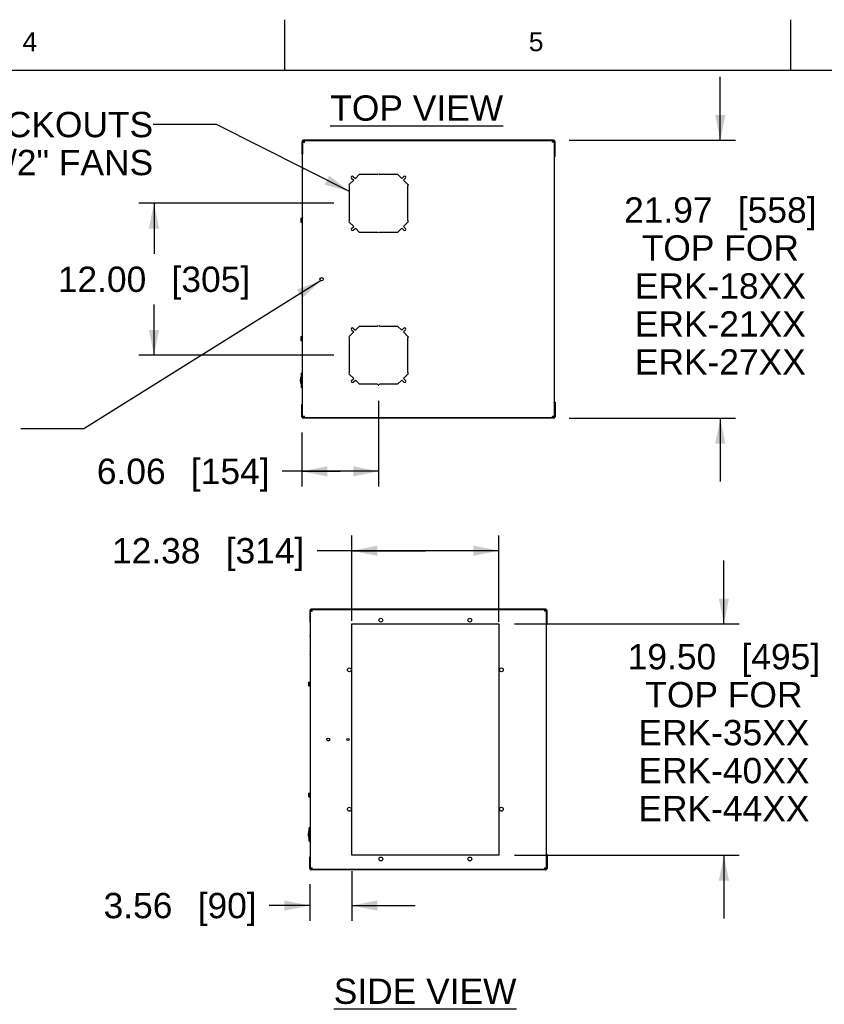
# Model space of a CAD drawing. Header units: inches. Extents: x 6 to 353, y 6 to 228.
# Tile 9 of 256: x 159 to 227, y 145 to 228. Entities that reach past the tile are written whole.
import ezdxf
from ezdxf.enums import TextEntityAlignment as Align

# ---------------------------------------------------------------- set-up
doc = ezdxf.new("R2010")
doc.units = ezdxf.units.IN
doc.header["$LTSCALE"] = 19.946667
doc.header["$MEASUREMENT"] = 0
doc.layers.get('0').update_dxf_attribs({"linetype": 'CONTINUOUS'})
for name, color, linetype in [('03_ALL_AXES', 7, 'CONTINUOUS'), ('05_ALL_CURVES', 7, 'CONTINUOUS'), ('09_ALL_DETAIL_ITEMS', 7, 'CONTINUOUS')]:
    doc.layers.add(name, color=color, linetype=linetype)
doc.styles.get("Standard").update_dxf_attribs({"font": 'arial.ttf'})
doc.styles.add('TEXTSTYLE_2', font='arial.ttf')
doc.dimstyles.new('DIMSTYLE_1', dxfattribs={"dimtxt": 2.133333, "dimasz": 2.133333, "dimexe": 0.06, "dimexo": 0.0625, "dimgap": 0.05, "dimtad": 0, "dimtih": 1, "dimtoh": 1, "dimlfac": 0.9375, "dimzin": 4, "dimdsep": 46, "dimtxsty": 'Standard', "dimblk": '_FILLED', "dimblk1": '_FILLED', "dimblk2": '_FILLED', "dimcen": 0.09, "dimadec": 0, "dimazin": 0, "dimtfac": 1, "dimtofl": 0, "dimtmove": 0, "dimatfit": 3, "dimldrblk": '_FILLED', "dimfxl": 0, "dimtolj": 1, "dimtzin": 4, "dimarcsym": 0})
doc.dimstyles.new('DIMSTYLE_2', dxfattribs={"dimtxt": 2.133333, "dimasz": 2.133333, "dimexe": 0.06, "dimexo": 0.0625, "dimgap": 0.05, "dimtad": 0, "dimtih": 1, "dimtoh": 1, "dimzin": 4, "dimdsep": 46, "dimtxsty": 'Standard', "dimblk": '_FILLED', "dimblk1": '_FILLED', "dimblk2": '_FILLED', "dimcen": 0.09, "dimadec": 0, "dimazin": 0, "dimtfac": 1, "dimtofl": 0, "dimtmove": 0, "dimatfit": 3, "dimldrblk": '_FILLED', "dimfxl": 0, "dimtolj": 1, "dimtzin": 4, "dimarcsym": 0})
doc.dimstyles.get("Standard").update_dxf_attribs({"dimtxt": 2.133333, "dimasz": 2.133333, "dimexe": 0.06, "dimexo": 0.0625, "dimgap": 0.09, "dimtad": 0, "dimtih": 1, "dimtoh": 1, "dimdec": 3, "dimzin": 4, "dimdsep": 46, "dimtxsty": 'Standard', "dimblk": '_FILLED', "dimblk1": '_FILLED', "dimblk2": '_FILLED', "dimcen": 0.09, "dimadec": 0, "dimazin": 0, "dimtp": 0.01, "dimtm": 0.01, "dimtfac": 1, "dimtdec": 3, "dimtofl": 0, "dimtmove": 0, "dimatfit": 3, "dimldrblk": '_FILLED', "dimfxl": 0, "dimtolj": 1, "dimtzin": 4, "dimarcsym": 0})

# ---------------------------------------------------------------- blocks, each defined once
blk = doc.blocks.new('_FILLED')
at = {"color": 0, "linetype": 'ByBlock'}
blk.add_solid([(0, 0), (-1, 0.2), (-1, -0.2)], dxfattribs=at)
blk = doc.blocks.new('*D2')
at = {"color": 7, "linetype": 'Continuous'}
for p, q in [((218.044, 218.112), (218.044, 223.446)), ((205.309, 218.112), (219.324, 218.112)), ((205.309, 194.673), (219.324, 194.673)), ((218.044, 194.673), (218.044, 189.34))]:
    blk.add_line(p, q, dxfattribs=at)
at = {"color": 7, "linetype": 'Continuous', "xscale": 2.1333333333, "yscale": 2.1333333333, "zscale": 2.1333333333}
for p, rotation in [((218.044, 218.112), 270), ((218.044, 194.673), 90)]:
    blk.add_blockref('_FILLED', p, dxfattribs=dict(at, rotation=rotation))
at = {"color": 7, "linetype": 'Continuous'}
for s, height, p in [('21.97', 2.1333, (213.666, 211.162)), ('[', 2.133, (219.939, 211.162)), ('558', 2.1333, (222.838, 211.162)), (']', 2.133, (225.737, 211.162)), ('TOP FOR', 2.1333, (218.044, 207.962)), ('ERK-18XX', 2.1333, (218.044, 204.762)), ('ERK-21XX', 2.1333, (218.044, 201.562)), ('ERK-27XX', 2.1333, (218.044, 198.362))]:
    blk.add_text(s, height=height, dxfattribs=at).set_placement(p, align=Align.CENTER)
blk = doc.blocks.new('*D3')
at = {"color": 7, "linetype": 'Continuous'}
for p, q in [((185.462, 212.793), (169.038, 212.793)), ((170.318, 212.793), (170.318, 208.526)), ((170.318, 199.993), (170.318, 204.26)), ((185.462, 199.993), (169.038, 199.993))]:
    blk.add_line(p, q, dxfattribs=at)
at = {"color": 7, "linetype": 'Continuous', "xscale": 2.1333333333, "yscale": 2.1333333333, "zscale": 2.1333333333}
for p, rotation in [((170.318, 212.793), 90), ((170.318, 199.993), 270)]:
    blk.add_blockref('_FILLED', p, dxfattribs=dict(at, rotation=rotation))
at = {"color": 7, "linetype": 'Continuous'}
for s, height, p in [('12.00', 2.1333, (165.94, 205.326)), ('[', 2.133, (172.213, 205.326)), ('305', 2.1333, (175.112, 205.326)), (']', 2.133, (178.01, 205.326))]:
    blk.add_text(s, height=height, dxfattribs=at).set_placement(p, align=Align.CENTER)
blk = doc.blocks.new('*D4')
at = {"color": 7, "linetype": 'Continuous'}
for p, q in [((189.243, 196.148), (189.243, 188.928)), ((182.779, 193.478), (182.779, 188.928)), ((186.011, 190.208), (181.122, 190.208)), ((182.779, 190.208), (186.011, 190.208)), ((189.243, 190.208), (186.011, 190.208))]:
    blk.add_line(p, q, dxfattribs=at)
at = {"color": 7, "linetype": 'Continuous', "xscale": 2.1333333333, "yscale": 2.1333333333, "zscale": 2.1333333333, "rotation": 180}
blk.add_blockref('_FILLED', (182.779, 190.208), dxfattribs=at)
at = {"color": 7, "linetype": 'Continuous', "xscale": 2.1333333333, "yscale": 2.1333333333, "zscale": 2.1333333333}
blk.add_blockref('_FILLED', (189.243, 190.208), dxfattribs=at)
at = {"color": 7, "linetype": 'Continuous'}
for s, height, p in [('6.06', 2.1333, (171.3, 189.141)), ('[', 2.133, (174.258, 189.141)), ('154', 2.1333, (179.23, 189.141)), (']', 2.133, (180.055, 189.141))]:
    blk.add_text(s, height=height, dxfattribs=at).set_placement(p, align=Align.RIGHT)
blk = doc.blocks.new('*D5')
at = {"color": 7, "linetype": 'Continuous'}
for p, q in [((187.002, 177.617), (187.002, 184.793)), ((199.377, 177.526), (199.377, 184.793)), ((193.189, 183.513), (184.055, 183.513)), ((187.002, 183.513), (193.189, 183.513)), ((199.377, 183.513), (193.189, 183.513))]:
    blk.add_line(p, q, dxfattribs=at)
at = {"color": 7, "linetype": 'Continuous', "xscale": 2.1333333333, "yscale": 2.1333333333, "zscale": 2.1333333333, "rotation": 180}
blk.add_blockref('_FILLED', (187.002, 183.513), dxfattribs=at)
at = {"color": 7, "linetype": 'Continuous', "xscale": 2.1333333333, "yscale": 2.1333333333, "zscale": 2.1333333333}
blk.add_blockref('_FILLED', (199.377, 183.513), dxfattribs=at)
at = {"color": 7, "linetype": 'Continuous'}
for s, height, p in [('12.38', 2.1333, (174.233, 182.446)), ('[', 2.133, (177.191, 182.446)), ('314', 2.1333, (182.163, 182.446)), (']', 2.133, (182.988, 182.446))]:
    blk.add_text(s, height=height, dxfattribs=at).set_placement(p, align=Align.RIGHT)
blk = doc.blocks.new('*D6')
at = {"color": 7, "linetype": 'Continuous'}
for p, q in [((218.347, 177.356), (218.347, 182.689)), ((200.71, 177.356), (219.627, 177.356)), ((200.71, 157.856), (219.627, 157.856)), ((218.347, 157.856), (218.347, 152.523))]:
    blk.add_line(p, q, dxfattribs=at)
at = {"color": 7, "linetype": 'Continuous', "xscale": 2.1333333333, "yscale": 2.1333333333, "zscale": 2.1333333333}
for p, rotation in [((218.347, 177.356), 270), ((218.347, 157.856), 90)]:
    blk.add_blockref('_FILLED', p, dxfattribs=dict(at, rotation=rotation))
at = {"color": 7, "linetype": 'Continuous'}
for s, height, p in [('19.50', 2.1333, (213.969, 173.519)), ('[', 2.133, (220.243, 173.519)), ('495', 2.1333, (223.141, 173.519)), (']', 2.133, (226.04, 173.519)), ('TOP FOR', 2.1333, (218.347, 170.319)), ('ERK-35XX', 2.1333, (218.347, 167.119)), ('ERK-40XX', 2.1333, (218.347, 163.919)), ('ERK-44XX', 2.1333, (218.347, 160.719))]:
    blk.add_text(s, height=height, dxfattribs=at).set_placement(p, align=Align.CENTER)
blk = doc.blocks.new('*D7')
at = {"color": 7, "linetype": 'Continuous'}
for p, q in [((187.002, 156.523), (187.002, 152.333)), ((183.442, 155.415), (183.442, 152.333)), ((183.442, 153.613), (180.034, 153.613)), ((187.002, 153.613), (192.335, 153.613))]:
    blk.add_line(p, q, dxfattribs=at)
at = {"color": 7, "linetype": 'Continuous', "xscale": 2.1333333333, "yscale": 2.1333333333, "zscale": 2.1333333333}
blk.add_blockref('_FILLED', (183.442, 153.613), dxfattribs=at)
at = {"color": 7, "linetype": 'Continuous', "xscale": 2.1333333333, "yscale": 2.1333333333, "zscale": 2.1333333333, "rotation": 180}
blk.add_blockref('_FILLED', (187.002, 153.613), dxfattribs=at)
at = {"color": 7, "linetype": 'Continuous'}
for s, height, p in [('3.56', 2.1333, (171.869, 152.547)), ('[', 2.133, (174.827, 152.547)), ('90', 2.1333, (178.142, 152.547)), (']', 2.133, (178.967, 152.547))]:
    blk.add_text(s, height=height, dxfattribs=at).set_placement(p, align=Align.RIGHT)

msp = doc.modelspace()

# ---------------------------------------------------------------- linework, layer by layer
at = {"color": 7, "linetype": 'Continuous'}
for p, q in [((181.3333, 224), (181.3333, 228.2667)), ((224, 224), (224, 228.2667)), ((6.4, 224), (352, 224)), ((182.7795, 217.9748), (182.7795, 216.9369)), ((182.8296, 217.9748), (182.8296, 216.9369)), ((182.8435, 194.8516), (182.8435, 217.9343)), ((182.8435, 217.9343), (183.0035, 217.9343)), ((182.8542, 217.9343), (182.8542, 217.9833)), ((182.8885, 217.9833), (182.8542, 217.9833)), ((182.8542, 217.9625), (182.8761, 217.9625)), ((203.9752, 218.1124), (182.9171, 218.1124)), ((203.9752, 218.0623), (182.9171, 218.0623)), ((182.9715, 218.0623), (182.9715, 217.9983)), ((183.0035, 217.9247), (183.0035, 217.9373)), ((203.8888, 217.9247), (203.8888, 217.9373)), ((204.0488, 217.9343), (203.8888, 217.9343)), ((203.9208, 218.0623), (203.9208, 217.9983)), ((204.0488, 217.9343), (204.0488, 194.8516)), ((204.0627, 217.7241), (204.0488, 217.7241)), ((204.0488, 217.6148), (204.0627, 217.6148)), ((204.0627, 216.7375), (204.0627, 217.9748)), ((204.1128, 216.7375), (204.1128, 217.9748)), ((182.7795, 216.9369), (182.8296, 216.9369)), ((204.1128, 216.7375), (204.0627, 216.7375)), ((182.6985, 211.5412), (182.8121, 211.5412)), ((182.6985, 211.3764), (182.8121, 211.3764)), ((182.6985, 211.2116), (182.8121, 211.2116)), ((182.8008, 211.5412), (182.819, 211.5821)), ((182.8008, 211.2116), (182.819, 211.1707)), ((182.6985, 201.5743), (182.8121, 201.5743)), ((182.6985, 201.4095), (182.8121, 201.4095)), ((182.6985, 201.2447), (182.8121, 201.2447)), ((182.8008, 201.5743), (182.819, 201.6152)), ((182.8008, 201.2447), (182.819, 201.2038)), ((182.7727, 198.4987), (182.7391, 198.4651)), ((182.7391, 197.2724), (182.7391, 198.4651)), ((182.7727, 197.2388), (182.7727, 198.4987)), ((182.8441, 198.4987), (182.7727, 198.4987)), ((182.6664, 197.6919), (182.6666, 197.6908)), ((182.6664, 197.6919), (182.6666, 197.6908)), ((182.7016, 197.5733), (182.7016, 197.5732)), ((182.7016, 197.5733), (182.7016, 197.5732)), ((182.7124, 197.5474), (182.7127, 197.5467)), ((182.7124, 197.5474), (182.7127, 197.5467)), ((182.7221, 197.5268), (182.7224, 197.526)), ((182.7221, 197.5267), (182.7224, 197.526)), ((182.7302, 197.5109), (182.7303, 197.5108)), ((182.7391, 198.2446), (182.7372, 198.2446)), ((182.7372, 197.4929), (182.7391, 197.4929)), ((182.7391, 197.2724), (182.7727, 197.2388)), ((182.7727, 197.2388), (182.8441, 197.2388)), ((182.7795, 194.8111), (182.7795, 195.8489)), ((182.7795, 195.8489), (182.8296, 195.8489)), ((182.8296, 194.8111), (182.8296, 195.8489)), ((204.1128, 196.0484), (204.0627, 196.0484)), ((204.0627, 196.0484), (204.0627, 194.8111)), ((204.1128, 196.0484), (204.1128, 194.8111)), ((204.0488, 195.1711), (204.0627, 195.1711)), ((204.0488, 195.0617), (204.0627, 195.0617)), ((182.8435, 194.8516), (183.0035, 194.8516)), ((182.8542, 194.8025), (182.8542, 194.8516)), ((182.8542, 194.8234), (182.8761, 194.8234)), ((182.8885, 194.8025), (182.8542, 194.8025)), ((203.9752, 194.7236), (182.9171, 194.7236)), ((203.9752, 194.6735), (182.9171, 194.6735)), ((182.9715, 194.7236), (182.9715, 194.7876)), ((183.0035, 194.8612), (183.0035, 194.8486)), ((203.8888, 194.8612), (203.8888, 194.8486)), ((203.8888, 194.8516), (204.0488, 194.8516)), ((203.9208, 194.7236), (203.9208, 194.7876)), ((183.4421, 178.4639), (183.4421, 177.4909)), ((183.4891, 178.4639), (183.4891, 177.4909)), ((183.5021, 156.7859), (183.5021, 178.4259)), ((183.5021, 178.4259), (183.6521, 178.4259)), ((183.5121, 178.4259), (183.5121, 178.4719)), ((183.5443, 178.4719), (183.5121, 178.4719)), ((183.5121, 178.4523), (183.5327, 178.4523)), ((203.3131, 178.5929), (183.5711, 178.5929)), ((203.3131, 178.5459), (183.5711, 178.5459)), ((183.6221, 178.5459), (183.6221, 178.4859)), ((183.6521, 178.4287), (183.6446, 178.4744)), ((183.6521, 178.4169), (183.6521, 178.4287)), ((203.2396, 178.4744), (203.2321, 178.4287)), ((203.2321, 178.4169), (203.2321, 178.4287)), ((203.3821, 178.4259), (203.2321, 178.4259)), ((203.2621, 178.5459), (203.2621, 178.4859)), ((203.3821, 178.4259), (203.3821, 156.7859)), ((203.3951, 177.3039), (203.3951, 178.4639)), ((203.4421, 177.3039), (203.4421, 178.4639)), ((203.3951, 178.2289), (203.3821, 178.2289)), ((203.3821, 178.1264), (203.3951, 178.1264)), ((183.4421, 177.4909), (183.4891, 177.4909)), ((203.4421, 177.3039), (203.3951, 177.3039)), ((183.3662, 172.4324), (183.4727, 172.4324)), ((183.3662, 172.2779), (183.4727, 172.2779)), ((183.3662, 172.1234), (183.4727, 172.1234)), ((183.4621, 172.4324), (183.4791, 172.4707)), ((183.4621, 172.1234), (183.4791, 172.085)), ((183.3662, 163.0884), (183.4727, 163.0884)), ((183.3662, 162.9339), (183.4727, 162.9339)), ((183.3662, 162.7794), (183.4727, 162.7794)), ((183.4621, 163.0884), (183.4791, 163.1267)), ((183.4621, 162.7794), (183.4791, 162.741)), ((183.4357, 160.205), (183.4042, 160.1735)), ((183.4042, 159.0554), (183.4042, 160.1735)), ((183.4357, 159.0239), (183.4357, 160.205)), ((183.5027, 160.205), (183.4357, 160.205)), ((183.336, 159.4487), (183.3362, 159.4476)), ((183.336, 159.4487), (183.3362, 159.4476)), ((183.3691, 159.3374), (183.3691, 159.3373)), ((183.3691, 159.3374), (183.3691, 159.3373)), ((183.3792, 159.3131), (183.3795, 159.3125)), ((183.3792, 159.3131), (183.3795, 159.3125)), ((183.4042, 159.9668), (183.4024, 159.9668)), ((183.3882, 159.2938), (183.3886, 159.2931)), ((183.3882, 159.2938), (183.3886, 159.2931)), ((183.3959, 159.279), (183.3959, 159.2788)), ((183.4024, 159.2621), (183.4042, 159.2621)), ((183.4042, 159.0554), (183.4357, 159.0239)), ((183.4357, 159.0239), (183.5027, 159.0239)), ((183.4421, 156.7479), (183.4421, 157.7209)), ((183.4421, 157.7209), (183.4891, 157.7209)), ((183.4891, 156.7479), (183.4891, 157.7209)), ((203.4421, 157.9079), (203.3951, 157.9079)), ((203.3951, 157.9079), (203.3951, 156.7479)), ((203.4421, 157.9079), (203.4421, 156.7479)), ((203.3821, 157.0854), (203.3951, 157.0854)), ((203.3821, 156.9829), (203.3951, 156.9829)), ((183.5021, 156.7859), (183.6521, 156.7859)), ((183.5121, 156.7399), (183.5121, 156.7859)), ((183.5121, 156.7594), (183.5327, 156.7594)), ((183.5443, 156.7399), (183.5121, 156.7399)), ((203.3131, 156.6659), (183.5711, 156.6659)), ((203.3131, 156.6189), (183.5711, 156.6189)), ((183.6221, 156.6659), (183.6221, 156.7259)), ((183.6446, 156.7373), (183.6521, 156.783)), ((183.6521, 156.7949), (183.6521, 156.783)), ((203.2321, 156.7949), (203.2321, 156.783)), ((203.2321, 156.7859), (203.3821, 156.7859)), ((203.2321, 156.783), (203.2396, 156.7373)), ((203.2621, 156.6659), (203.2621, 156.7259))]:
    msp.add_line(p, q, dxfattribs=at)
for centre, radius, start, end in [((182.9171, 217.9748), 0.1376, 90, 180), ((182.9171, 217.9748), 0.0875, 90, 180), ((183.0366, 217.8779), 0.1824, 110.921978, 161.945799), ((183.0366, 217.8779), 0.0864, 117.836681, 134.653008), ((181.8042, 217.7771), 1.2095, 9.947153, 10.588152), ((203.8462, 217.8687), 0.096, 43.37399, 59.361719), ((205.0881, 217.7771), 1.2095, 169.411848, 170.052847), ((203.8462, 217.8687), 0.192, 20.047292, 67.007226), ((203.9752, 217.9748), 0.1376, 0, 90), ((203.9752, 217.9748), 0.0875, 0, 90), ((182.9171, 217.0105), 0.1376, 212.510262, 235.286601), ((182.9171, 217.0105), 0.0875, 205.413662, 212.117975), ((203.9752, 216.8111), 0.0875, 327.882025, 334.586338), ((203.9752, 216.8111), 0.1376, 304.713399, 327.489738), ((182.8307, 211.5769), 0.0128, 0, 156.063326), ((182.8307, 211.1759), 0.0128, 203.936674, 360), ((182.8307, 201.61), 0.0128, 0, 156.063326), ((182.8307, 201.2089), 0.0128, 203.936674, 360), ((183.5708, 197.8648), 0.9219, 179.751754, 183.368726), ((183.4813, 197.8605), 0.8323, 183.437784, 184.295057), ((183.4736, 197.8605), 0.8246, 183.472955, 184.337991), ((183.4941, 197.8621), 0.8452, 184.336068, 187.857048), ((183.4768, 197.8602), 0.8277, 184.295157, 187.890175), ((183.4651, 197.8587), 0.816, 187.898021, 188.313174), ((183.4572, 197.8575), 0.808, 187.893905, 188.312927), ((183.4552, 197.8571), 0.8059, 188.308624, 191.829628), ((183.4549, 197.8571), 0.8057, 188.311, 191.833279), ((183.4248, 197.851), 0.775, 191.934905, 195.344868), ((183.4246, 197.851), 0.7748, 191.932537, 195.343658), ((183.4055, 197.8459), 0.755, 195.357837, 195.548243), ((183.4008, 197.8447), 0.7501, 195.363459, 195.555627), ((183.3923, 197.8423), 0.7413, 195.551658, 198.472037), ((183.3906, 197.8417), 0.7395, 195.544338, 198.47274), ((183.3618, 197.8324), 0.7092, 198.49305, 198.774412), ((183.3288, 197.8211), 0.6744, 198.477857, 198.772351), ((183.3609, 197.832), 0.7082, 198.774515, 199.194052), ((183.2986, 197.8108), 0.6424, 198.772263, 199.212765), ((183.3543, 197.8298), 0.7013, 199.176153, 201.45454), ((183.3517, 197.8288), 0.6985, 199.190726, 201.457086), ((183.3107, 197.8128), 0.6545, 201.476287, 203.924693), ((183.3057, 197.8107), 0.6491, 201.468928, 203.937781), ((183.249, 197.7856), 0.5871, 204.012331, 206.164396), ((183.2482, 197.7853), 0.5863, 204.016174, 206.169121), ((186.0875, 197.8689), 3.3713, 175.206509, 180.002904), ((186.0896, 197.8687), 3.3734, 179.998609, 184.791977), ((186.0944, 197.8688), 3.3744, 174.0585, 185.941662), ((183.177, 197.7505), 0.507, 206.277503, 208.1977), ((183.1733, 197.7486), 0.5028, 206.273073, 208.209536), ((186.0953, 197.8683), 3.3791, 173.605166, 175.206099), ((186.0953, 197.8693), 3.3791, 184.793901, 186.394834), ((183.11, 197.7148), 0.431, 208.231556, 209.924169), ((183.106, 197.7126), 0.4265, 208.245524, 209.928717), ((183.1222, 198.0214), 0.4417, 151.145852, 151.794308), ((182.9171, 195.7753), 0.1376, 124.713399, 147.489738), ((182.9171, 195.7753), 0.0875, 147.882025, 154.586338), ((203.9752, 195.9748), 0.0875, 25.413662, 32.117975), ((203.9752, 195.9748), 0.1376, 32.510262, 55.286601), ((182.9171, 194.8111), 0.1376, 180, 270), ((182.9171, 194.8111), 0.0875, 180, 270), ((183.0366, 194.908), 0.1824, 198.054201, 249.078022), ((183.0366, 194.908), 0.0864, 225.346992, 242.163319), ((181.8042, 195.0088), 1.2095, 349.411848, 350.052847), ((203.8462, 194.9172), 0.096, 300.638281, 316.62601), ((205.0881, 195.0088), 1.2095, 189.947153, 190.588152), ((203.8462, 194.9172), 0.192, 292.992774, 339.952708), ((203.9752, 194.8111), 0.1376, 270, 360), ((203.9752, 194.8111), 0.0875, 270, 360), ((183.5711, 178.4639), 0.129, 90, 180), ((183.5711, 178.4639), 0.082, 90, 180), ((183.6831, 178.373), 0.171, 110.921978, 161.945799), ((183.6831, 178.373), 0.081, 117.836681, 134.653008), ((182.5277, 178.2785), 1.1339, 9.947153, 10.588152), ((203.1921, 178.3643), 0.09, 43.37399, 59.361719), ((204.3564, 178.2785), 1.1339, 169.411848, 170.052847), ((203.1921, 178.3643), 0.18, 20.047292, 67.007226), ((203.3131, 178.4639), 0.129, 0, 90), ((203.3131, 178.4639), 0.082, 0, 90), ((183.5711, 177.5599), 0.129, 217.929901, 235.286601), ((183.5711, 177.5599), 0.082, 205.413662, 212.117975), ((203.3131, 177.3729), 0.082, 327.882025, 334.586338), ((203.3131, 177.3729), 0.129, 304.713399, 322.070099), ((183.4901, 172.4659), 0.012, 0, 156.063326), ((183.4901, 172.0899), 0.012, 203.936674, 360), ((183.4901, 163.1219), 0.012, 0, 156.063326), ((183.4901, 162.7459), 0.012, 203.936674, 360), ((184.1839, 159.6107), 0.8643, 179.751754, 183.368726), ((184.0928, 159.6067), 0.7731, 183.472955, 184.337991), ((184.1, 159.6067), 0.7802, 183.437784, 184.295057), ((184.1121, 159.6082), 0.7924, 184.336068, 187.857048), ((184.0958, 159.6064), 0.776, 184.295157, 187.890175), ((184.0849, 159.605), 0.765, 187.898021, 188.313174), ((184.0775, 159.6039), 0.7575, 187.893905, 188.312927), ((184.0755, 159.6035), 0.7556, 188.308624, 191.829628), ((184.0753, 159.6035), 0.7553, 188.311, 191.833279), ((184.0471, 159.5978), 0.7265, 191.934905, 195.344868), ((184.0469, 159.5977), 0.7263, 191.932537, 195.343658), ((184.0245, 159.5919), 0.7032, 195.363459, 195.555627), ((184.029, 159.593), 0.7078, 195.357837, 195.548243), ((184.0166, 159.5896), 0.695, 195.551658, 198.472037), ((184.015, 159.5891), 0.6933, 195.544338, 198.47274), ((183.988, 159.5803), 0.6649, 198.49305, 198.774412), ((183.9571, 159.5698), 0.6323, 198.477857, 198.772351), ((183.9871, 159.58), 0.664, 198.774515, 199.194052), ((183.9287, 159.5601), 0.6023, 198.772263, 199.212765), ((183.9809, 159.5779), 0.6574, 199.176153, 201.45454), ((183.9785, 159.577), 0.6548, 199.190726, 201.457086), ((183.9401, 159.562), 0.6136, 201.476287, 203.924693), ((183.9354, 159.56), 0.6085, 201.468928, 203.937781), ((183.8822, 159.5365), 0.5504, 204.012331, 206.164396), ((183.8815, 159.5362), 0.5496, 204.016174, 206.169121), ((186.5433, 159.6146), 3.1606, 175.206509, 180.002904), ((186.5453, 159.6144), 3.1626, 179.998609, 184.791977), ((186.5498, 159.6144), 3.1635, 174.0585, 185.941662), ((186.5506, 159.614), 3.1679, 173.605166, 175.206099), ((186.5506, 159.6149), 3.1679, 184.793901, 186.394834), ((183.7634, 159.7575), 0.4141, 151.145852, 151.794308), ((183.8147, 159.5035), 0.4753, 206.277503, 208.1977), ((183.8112, 159.5018), 0.4713, 206.273073, 208.209536), ((183.7519, 159.4701), 0.4041, 208.231556, 209.924169), ((183.7482, 159.4681), 0.3998, 208.245524, 209.928717), ((183.5711, 157.6519), 0.129, 124.713399, 142.070099), ((183.5711, 157.6519), 0.082, 147.882025, 154.586338), ((203.3131, 157.8389), 0.082, 25.413662, 32.117975), ((203.3131, 157.8389), 0.129, 37.929901, 55.286601), ((183.5711, 156.7479), 0.129, 180, 270), ((183.5711, 156.7479), 0.082, 180, 270), ((183.6831, 156.8387), 0.171, 198.054201, 249.078022), ((183.6831, 156.8387), 0.081, 225.346992, 242.163319), ((182.5277, 156.9332), 1.1339, 349.411848, 350.052847), ((203.1921, 156.8474), 0.09, 300.638281, 316.62601), ((204.3564, 156.9332), 1.1339, 189.947153, 190.588152), ((203.1921, 156.8474), 0.18, 292.992774, 339.952708), ((203.3131, 156.7479), 0.129, 270, 360), ((203.3131, 156.7479), 0.082, 270, 360)]:
    msp.add_arc(centre, radius, start, end, dxfattribs=at)
for points, knots in [([(182.9875, 218.0264), (182.9854, 218.0354), (182.9823, 218.0471), (182.9767, 218.0592), (182.973, 218.0623), (182.9715, 218.0623)], [0, 0, 0, 0, 0.6872535, 0.8853344, 1, 1, 1, 1]), ([(182.9822, 217.9895), (182.9813, 217.9908), (182.9788, 217.9946), (182.9746, 217.9983), (182.9715, 217.9983)], [0, 0, 0, 0, 0.3298113, 1, 1, 1, 1]), ([(182.9928, 217.9653), (182.992, 217.9677), (182.9889, 217.976), (182.9855, 217.9842), (182.9822, 217.9895)], [0, 0, 0, 0, 0.2913358, 1, 1, 1, 1]), ([(182.9931, 217.9994), (182.9926, 218.0018), (182.9909, 218.0108), (182.989, 218.0198), (182.9875, 218.0264)], [0, 0, 0, 0, 0.2690967, 1, 1, 1, 1]), ([(183.0035, 217.9314), (183.0026, 217.9344), (182.9992, 217.9458), (182.9957, 217.9571), (182.9928, 217.9653)], [0, 0, 0, 0, 0.2631421, 1, 1, 1, 1]), ([(183.0035, 217.9373), (183.0028, 217.9415), (183.0002, 217.9578), (182.9976, 217.974), (182.9955, 217.986)], [0, 0, 0, 0, 0.2585744, 1, 1, 1, 1]), ([(203.8968, 217.986), (203.8962, 217.9822), (203.8934, 217.9659), (203.8908, 217.9497), (203.8888, 217.9373)], [0, 0, 0, 0, 0.2393315, 1, 1, 1, 1]), ([(203.9208, 217.9983), (203.918, 217.9983), (203.9114, 217.993), (203.9017, 217.9735), (203.8958, 217.9548), (203.8916, 217.9408)], [0, 0, 0, 0, 0.1267603, 0.3385347, 1, 1, 1, 1]), ([(203.9208, 218.0623), (203.9185, 218.0623), (203.9134, 218.0559), (203.9093, 218.0436), (203.9039, 218.0235), (203.9009, 218.0081), (203.8992, 217.9994)], [0, 0, 0, 0, 0.1011893, 0.3015837, 0.6060466, 1, 1, 1, 1]), ([(182.8121, 211.5412), (182.8104, 211.5345), (182.8073, 211.5209), (182.8036, 211.5003), (182.8013, 211.4796), (182.8006, 211.4588), (182.8013, 211.438), (182.8036, 211.4173), (182.8073, 211.3967), (182.8104, 211.3832), (182.8121, 211.3764)], [0, 0, 0, 0, 0.1254364, 0.2505343, 0.3753492, 0.5, 0.6246508, 0.7494657, 0.8745636, 1, 1, 1, 1]), ([(182.8121, 211.3764), (182.8104, 211.3697), (182.8073, 211.3561), (182.8036, 211.3355), (182.8013, 211.3148), (182.8008, 211.3009), (182.8008, 211.294)], [0, 0, 0, 0, 0.250873, 0.5010686, 0.7506985, 1, 1, 1, 1]), ([(182.8008, 211.294), (182.8008, 211.2871), (182.8013, 211.2732), (182.8036, 211.2525), (182.8073, 211.2319), (182.8104, 211.2184), (182.8121, 211.2116)], [0, 0, 0, 0, 0.2493015, 0.4989314, 0.7491271, 1, 1, 1, 1]), ([(182.8121, 201.5743), (182.8104, 201.5675), (182.8073, 201.554), (182.8036, 201.5334), (182.8013, 201.5127), (182.8006, 201.4919), (182.8013, 201.4711), (182.8036, 201.4504), (182.8073, 201.4298), (182.8104, 201.4162), (182.8121, 201.4095)], [0, 0, 0, 0, 0.1254364, 0.2505343, 0.3753492, 0.5, 0.6246508, 0.7494657, 0.8745636, 1, 1, 1, 1]), ([(182.8121, 201.4095), (182.8104, 201.4027), (182.8073, 201.3892), (182.8036, 201.3686), (182.8013, 201.3479), (182.8008, 201.334), (182.8008, 201.3271)], [0, 0, 0, 0, 0.250873, 0.5010686, 0.7506985, 1, 1, 1, 1]), ([(182.8008, 201.3271), (182.8008, 201.3202), (182.8013, 201.3063), (182.8036, 201.2856), (182.8073, 201.265), (182.8104, 201.2514), (182.8121, 201.2447)], [0, 0, 0, 0, 0.2493015, 0.4989314, 0.7491271, 1, 1, 1, 1]), ([(182.733, 198.2301), (182.7288, 198.2224), (182.7195, 198.2037), (182.7053, 198.1709), (182.6903, 198.1302), (182.6765, 198.0835), (182.6648, 198.0327), (182.656, 197.9794), (182.6504, 197.9244), (182.649, 197.8874), (182.6489, 197.8688)], [0, 0, 0, 0, 0.0701726, 0.1678549, 0.2859979, 0.4177299, 0.5578483, 0.702956, 0.8508282, 1, 1, 1, 1]), ([(182.6489, 197.8688), (182.6489, 197.8591), (182.6491, 197.8397), (182.6499, 197.8203), (182.6505, 197.8106)], [0, 0, 0, 0, 0.5003633, 1, 1, 1, 1]), ([(182.9715, 194.7876), (182.9743, 194.7876), (182.9809, 194.7929), (182.9906, 194.8124), (182.9965, 194.8311), (183.0007, 194.8451)], [0, 0, 0, 0, 0.1267603, 0.3385347, 1, 1, 1, 1]), ([(182.9715, 194.7236), (182.9738, 194.7236), (182.9789, 194.73), (182.9831, 194.7423), (182.9884, 194.7624), (182.9914, 194.7778), (182.9931, 194.7865)], [0, 0, 0, 0, 0.1011893, 0.3015837, 0.6060466, 1, 1, 1, 1]), ([(182.9955, 194.7999), (182.9962, 194.8037), (182.9989, 194.82), (183.0015, 194.8362), (183.0035, 194.8486)], [0, 0, 0, 0, 0.2393315, 1, 1, 1, 1]), ([(203.8888, 194.8544), (203.8897, 194.8515), (203.8931, 194.8401), (203.8966, 194.8288), (203.8995, 194.8206)], [0, 0, 0, 0, 0.2631421, 1, 1, 1, 1]), ([(203.8888, 194.8486), (203.8895, 194.8444), (203.8921, 194.8281), (203.8947, 194.8119), (203.8968, 194.7999)], [0, 0, 0, 0, 0.2585744, 1, 1, 1, 1]), ([(203.8992, 194.7865), (203.8997, 194.7841), (203.9014, 194.7751), (203.9033, 194.7661), (203.9048, 194.7595)], [0, 0, 0, 0, 0.2690967, 1, 1, 1, 1]), ([(203.8995, 194.8206), (203.9003, 194.8182), (203.9034, 194.8099), (203.9069, 194.8017), (203.9102, 194.7964)], [0, 0, 0, 0, 0.2913358, 1, 1, 1, 1]), ([(203.9048, 194.7595), (203.9069, 194.7505), (203.91, 194.7388), (203.9156, 194.7267), (203.9193, 194.7236), (203.9208, 194.7236)], [0, 0, 0, 0, 0.6872535, 0.8853344, 1, 1, 1, 1]), ([(203.9102, 194.7964), (203.911, 194.7951), (203.9135, 194.7913), (203.9177, 194.7876), (203.9208, 194.7876)], [0, 0, 0, 0, 0.3298113, 1, 1, 1, 1]), ([(183.6371, 178.5122), (183.6351, 178.5206), (183.6322, 178.5317), (183.627, 178.543), (183.6235, 178.5459), (183.6221, 178.5459)], [0, 0, 0, 0, 0.6872535, 0.8853344, 1, 1, 1, 1]), ([(183.6321, 178.4776), (183.6313, 178.4789), (183.6289, 178.4824), (183.625, 178.4859), (183.6221, 178.4859)], [0, 0, 0, 0, 0.3298113, 1, 1, 1, 1]), ([(183.6421, 178.455), (183.6413, 178.4572), (183.6384, 178.465), (183.6352, 178.4727), (183.6321, 178.4776)], [0, 0, 0, 0, 0.2913358, 1, 1, 1, 1]), ([(183.6423, 178.4869), (183.6419, 178.4891), (183.6403, 178.4976), (183.6385, 178.506), (183.6371, 178.5122)], [0, 0, 0, 0, 0.2690967, 1, 1, 1, 1]), ([(183.6521, 178.4232), (183.6513, 178.426), (183.6481, 178.4366), (183.6448, 178.4472), (183.6421, 178.455)], [0, 0, 0, 0, 0.2631421, 1, 1, 1, 1]), ([(203.2621, 178.4859), (203.2595, 178.4859), (203.2532, 178.4809), (203.2442, 178.4626), (203.2387, 178.4451), (203.2347, 178.432)], [0, 0, 0, 0, 0.1267603, 0.3385347, 1, 1, 1, 1]), ([(203.2621, 178.5459), (203.2599, 178.5459), (203.2551, 178.5399), (203.2512, 178.5283), (203.2462, 178.5095), (203.2434, 178.4951), (203.2418, 178.4869)], [0, 0, 0, 0, 0.1011893, 0.3015837, 0.6060466, 1, 1, 1, 1]), ([(183.4727, 172.4324), (183.4711, 172.426), (183.4681, 172.4133), (183.4647, 172.394), (183.4626, 172.3746), (183.4618, 172.3551), (183.4626, 172.3356), (183.4647, 172.3162), (183.4681, 172.2969), (183.4711, 172.2842), (183.4727, 172.2779)], [0, 0, 0, 0, 0.1254364, 0.2505343, 0.3753492, 0.5, 0.6246508, 0.7494657, 0.8745636, 1, 1, 1, 1]), ([(183.4727, 172.2779), (183.4711, 172.2715), (183.4681, 172.2588), (183.4647, 172.2395), (183.4626, 172.2201), (183.4621, 172.2071), (183.4621, 172.2006)], [0, 0, 0, 0, 0.250873, 0.5010686, 0.7506985, 1, 1, 1, 1]), ([(183.4621, 172.2006), (183.4621, 172.1941), (183.4626, 172.1811), (183.4647, 172.1617), (183.4681, 172.1424), (183.4711, 172.1297), (183.4727, 172.1234)], [0, 0, 0, 0, 0.2493015, 0.4989314, 0.7491271, 1, 1, 1, 1]), ([(183.4727, 163.0884), (183.4711, 163.082), (183.4681, 163.0693), (183.4647, 163.05), (183.4626, 163.0306), (183.4618, 163.0111), (183.4626, 162.9916), (183.4647, 162.9722), (183.4681, 162.9529), (183.4711, 162.9402), (183.4727, 162.9339)], [0, 0, 0, 0, 0.1254364, 0.2505343, 0.3753492, 0.5, 0.6246508, 0.7494657, 0.8745636, 1, 1, 1, 1]), ([(183.4727, 162.9339), (183.4711, 162.9275), (183.4681, 162.9148), (183.4647, 162.8955), (183.4626, 162.8761), (183.4621, 162.8631), (183.4621, 162.8566)], [0, 0, 0, 0, 0.250873, 0.5010686, 0.7506985, 1, 1, 1, 1]), ([(183.4621, 162.8566), (183.4621, 162.8501), (183.4626, 162.8371), (183.4647, 162.8177), (183.4681, 162.7984), (183.4711, 162.7857), (183.4727, 162.7794)], [0, 0, 0, 0, 0.2493015, 0.4989314, 0.7491271, 1, 1, 1, 1]), ([(183.3985, 159.9532), (183.3946, 159.946), (183.3858, 159.9284), (183.3725, 159.8977), (183.3585, 159.8595), (183.3455, 159.8157), (183.3345, 159.7682), (183.3263, 159.7181), (183.3211, 159.6666), (183.3198, 159.6319), (183.3197, 159.6144)], [0, 0, 0, 0, 0.0701726, 0.1678549, 0.2859979, 0.4177299, 0.5578483, 0.702956, 0.8508282, 1, 1, 1, 1]), ([(183.3197, 159.6144), (183.3197, 159.6053), (183.3198, 159.5872), (183.3206, 159.569), (183.3211, 159.5599)], [0, 0, 0, 0, 0.5003633, 1, 1, 1, 1]), ([(183.6221, 156.7259), (183.6247, 156.7259), (183.6309, 156.7308), (183.64, 156.7491), (183.6455, 156.7666), (183.6495, 156.7797)], [0, 0, 0, 0, 0.1267603, 0.3385347, 1, 1, 1, 1]), ([(183.6221, 156.6659), (183.6242, 156.6659), (183.629, 156.6719), (183.6329, 156.6834), (183.638, 156.7022), (183.6408, 156.7166), (183.6423, 156.7249)], [0, 0, 0, 0, 0.1011893, 0.3015837, 0.6060466, 1, 1, 1, 1]), ([(203.2321, 156.7885), (203.2329, 156.7857), (203.2361, 156.7751), (203.2394, 156.7645), (203.2421, 156.7568)], [0, 0, 0, 0, 0.2631421, 1, 1, 1, 1]), ([(203.2418, 156.7249), (203.2423, 156.7226), (203.2439, 156.7141), (203.2456, 156.7057), (203.2471, 156.6995)], [0, 0, 0, 0, 0.2690967, 1, 1, 1, 1]), ([(203.2421, 156.7568), (203.2429, 156.7545), (203.2457, 156.7467), (203.249, 156.7391), (203.2521, 156.7341)], [0, 0, 0, 0, 0.2913358, 1, 1, 1, 1]), ([(203.2471, 156.6995), (203.2491, 156.6911), (203.2519, 156.6801), (203.2572, 156.6687), (203.2606, 156.6659), (203.2621, 156.6659)], [0, 0, 0, 0, 0.6872535, 0.8853344, 1, 1, 1, 1]), ([(203.2521, 156.7341), (203.2528, 156.7328), (203.2552, 156.7293), (203.2591, 156.7259), (203.2621, 156.7259)], [0, 0, 0, 0, 0.3298113, 1, 1, 1, 1])]:
    msp.add_open_spline(points, degree=3, knots=knots, dxfattribs=at)
at = {"layer": '03_ALL_AXES', "color": 7, "linetype": 'Continuous'}
for p, q in [((182.8435, 217.6736), (182.8296, 217.6874)), ((204.0488, 217.5738), (204.0627, 217.5877)), ((182.8435, 217.3118), (182.8296, 217.2979)), ((204.0488, 217.2121), (204.0627, 217.1982)), ((182.8324, 215.8218), (182.8324, 215.5722)), ((182.8435, 215.8218), (182.8324, 215.8218)), ((182.8435, 215.5722), (182.8324, 215.5722)), ((182.8174, 214.0282), (182.8174, 214.0549)), ((182.8435, 214.0549), (182.8174, 214.0549)), ((182.8435, 214.0282), (182.8174, 214.0282)), ((182.6835, 211.5407), (182.6838, 211.5412)), ((182.6835, 211.5407), (182.6835, 211.2121)), ((182.6835, 211.2121), (182.6838, 211.2116)), ((182.6838, 211.5412), (182.6985, 211.5412)), ((182.6985, 211.2116), (182.6838, 211.2116)), ((182.6835, 201.5737), (182.6838, 201.5743)), ((182.6835, 201.5737), (182.6835, 201.2452)), ((182.6835, 201.2452), (182.6838, 201.2447)), ((182.6838, 201.5743), (182.6985, 201.5743)), ((182.6985, 201.2447), (182.6838, 201.2447)), ((182.8435, 195.4741), (182.8296, 195.488)), ((182.8435, 195.1123), (182.8296, 195.0985)), ((204.0488, 195.5738), (204.0627, 195.5877)), ((204.0488, 195.2121), (204.0627, 195.1982)), ((183.5021, 178.1814), (183.4891, 178.1944)), ((183.5021, 177.8423), (183.4891, 177.8293)), ((203.3821, 178.0879), (203.3951, 178.1009)), ((203.3821, 177.7488), (203.3951, 177.7358)), ((187.0016, 157.8559), (187.0016, 177.3559)), ((187.0016, 177.3559), (199.3766, 177.3559)), ((199.3766, 177.3559), (199.3766, 157.8559)), ((183.4917, 176.4454), (183.4917, 176.2114)), ((183.5021, 176.4454), (183.4917, 176.4454)), ((183.5021, 176.2114), (183.4917, 176.2114)), ((183.4777, 174.7639), (183.4777, 174.7889)), ((183.5021, 174.7889), (183.4777, 174.7889)), ((183.5021, 174.7639), (183.4777, 174.7639)), ((183.3521, 172.4319), (183.3524, 172.4324)), ((183.3521, 172.4319), (183.3521, 172.1239)), ((183.3521, 172.1239), (183.3524, 172.1234)), ((183.3524, 172.4324), (183.3662, 172.4324)), ((183.3662, 172.1234), (183.3524, 172.1234)), ((183.3521, 163.0879), (183.3524, 163.0884)), ((183.3521, 163.0879), (183.3521, 162.7799)), ((183.3521, 162.7799), (183.3524, 162.7794)), ((183.3524, 163.0884), (183.3662, 163.0884)), ((183.3662, 162.7794), (183.3524, 162.7794)), ((199.3766, 157.8559), (187.0016, 157.8559)), ((183.5021, 157.3694), (183.4891, 157.3824)), ((183.5021, 157.0303), (183.4891, 157.0173)), ((203.3821, 157.4629), (203.3951, 157.4759)), ((203.3821, 157.1238), (203.3951, 157.1108))]:
    msp.add_line(p, q, dxfattribs=at)
for centre, radius in [((184.4435, 206.3929), 0.1365), ((189.4391, 177.6684), 0.1615), ((196.9391, 177.6684), 0.1615), ((186.7826, 173.4809), 0.1615), ((199.5956, 173.4809), 0.1615), ((185.0021, 167.6059), 0.128), ((186.6586, 167.6059), 0.094), ((186.7826, 161.7309), 0.1615), ((199.5956, 161.7309), 0.1615), ((189.4391, 157.5434), 0.1615), ((196.9391, 157.5434), 0.1615)]:
    msp.add_circle(centre, radius, dxfattribs=at)
for centre, radius in [((183.0681, 215.697), 0.2667), ((183.7127, 176.3284), 0.25)]:
    msp.add_arc(centre, radius, 152.09545, 207.90455, dxfattribs=at)
for points in [[(182.6985, 211.5412), (182.6963, 211.5345), (182.6922, 211.5211), (182.6875, 211.5005), (182.6845, 211.4798), (182.6835, 211.4588), (182.6845, 211.4379), (182.6875, 211.4171), (182.6922, 211.3966), (182.6963, 211.3831), (182.6985, 211.3764)], [(182.6985, 211.3764), (182.6963, 211.3697), (182.6922, 211.3563), (182.6875, 211.3357), (182.6845, 211.315), (182.6835, 211.294), (182.6845, 211.2731), (182.6875, 211.2523), (182.6922, 211.2318), (182.6963, 211.2183), (182.6985, 211.2116)], [(182.6985, 201.5743), (182.6963, 201.5676), (182.6922, 201.5541), (182.6875, 201.5336), (182.6845, 201.5128), (182.6835, 201.4919), (182.6845, 201.4709), (182.6875, 201.4502), (182.6922, 201.4296), (182.6963, 201.4162), (182.6985, 201.4095)], [(182.6985, 201.4095), (182.6963, 201.4028), (182.6922, 201.3893), (182.6875, 201.3688), (182.6845, 201.348), (182.6835, 201.3271), (182.6845, 201.3061), (182.6875, 201.2854), (182.6922, 201.2648), (182.6963, 201.2514), (182.6985, 201.2447)], [(183.3662, 172.4324), (183.3641, 172.4261), (183.3602, 172.4135), (183.3558, 172.3942), (183.353, 172.3747), (183.352, 172.3551), (183.353, 172.3355), (183.3558, 172.316), (183.3602, 172.2968), (183.3641, 172.2841), (183.3662, 172.2779)], [(183.3662, 172.2779), (183.3641, 172.2716), (183.3602, 172.259), (183.3558, 172.2397), (183.353, 172.2202), (183.352, 172.2006), (183.353, 172.181), (183.3558, 172.1615), (183.3602, 172.1423), (183.3641, 172.1296), (183.3662, 172.1234)], [(183.3662, 163.0884), (183.3641, 163.0821), (183.3602, 163.0695), (183.3558, 163.0502), (183.353, 163.0307), (183.352, 163.0111), (183.353, 162.9915), (183.3558, 162.972), (183.3602, 162.9528), (183.3641, 162.9401), (183.3662, 162.9339)], [(183.3662, 162.9339), (183.3641, 162.9276), (183.3602, 162.915), (183.3558, 162.8957), (183.353, 162.8762), (183.352, 162.8566), (183.353, 162.837), (183.3558, 162.8175), (183.3602, 162.7983), (183.3641, 162.7856), (183.3662, 162.7794)]]:
    msp.add_open_spline(points, degree=3, knots=[0, 0, 0, 0, 0.1257125, 0.2508801, 0.3755791, 0.5, 0.6244209, 0.7491199, 0.8742875, 1, 1, 1, 1], dxfattribs=at)
at = {"layer": '05_ALL_CURVES', "color": 7, "linetype": 'Continuous'}
for p, q in [((186.9726, 214.922), (187.1458, 214.7488)), ((187.1144, 215.0638), (187.2876, 214.8906)), ((187.2876, 214.8906), (187.638, 215.2409)), ((187.638, 215.2409), (189.1502, 215.2409)), ((189.3368, 215.2409), (190.849, 215.2409)), ((190.849, 215.2409), (191.1993, 214.8906)), ((191.3726, 215.0638), (191.1993, 214.8906)), ((191.5144, 214.922), (191.3411, 214.7488)), ((186.7767, 214.3797), (187.1458, 214.7488)), ((186.7955, 211.3476), (186.7955, 214.2383)), ((191.3411, 214.7488), (191.7102, 214.3797)), ((191.6915, 214.2383), (191.6915, 211.3476)), ((187.1458, 210.8371), (186.7767, 211.2062)), ((186.9726, 210.6638), (187.1458, 210.8371)), ((191.7102, 211.2062), (191.3411, 210.8371)), ((191.5144, 210.6638), (191.3411, 210.8371)), ((187.1144, 210.522), (187.2876, 210.6953)), ((187.638, 210.3449), (187.2876, 210.6953)), ((189.1502, 210.3449), (187.638, 210.3449)), ((190.849, 210.3449), (189.3368, 210.3449)), ((191.1993, 210.6953), (190.849, 210.3449)), ((191.3726, 210.522), (191.1993, 210.6953)), ((186.7767, 201.5797), (187.1458, 201.9488)), ((186.9726, 202.122), (187.1458, 201.9488)), ((187.1144, 202.2638), (187.2876, 202.0906)), ((187.2876, 202.0906), (187.638, 202.4409)), ((187.638, 202.4409), (189.1502, 202.4409)), ((189.3368, 202.4409), (190.849, 202.4409)), ((190.849, 202.4409), (191.1993, 202.0906)), ((191.3726, 202.2638), (191.1993, 202.0906)), ((191.5144, 202.122), (191.3411, 201.9488)), ((191.3411, 201.9488), (191.7102, 201.5797)), ((186.7955, 198.5476), (186.7955, 201.4383)), ((191.6915, 201.4383), (191.6915, 198.5476)), ((187.1458, 198.0371), (186.7767, 198.4062)), ((191.7102, 198.4062), (191.3411, 198.0371)), ((186.9726, 197.8638), (187.1458, 198.0371)), ((187.1144, 197.722), (187.2876, 197.8953)), ((187.638, 197.5449), (187.2876, 197.8953)), ((189.1502, 197.5449), (187.638, 197.5449)), ((190.849, 197.5449), (189.3368, 197.5449)), ((191.1993, 197.8953), (190.849, 197.5449)), ((191.3726, 197.722), (191.1993, 197.8953)), ((191.5144, 197.8638), (191.3411, 198.0371))]:
    msp.add_line(p, q, dxfattribs=at)
for centre, radius, start, end in [((187.0435, 214.9929), 0.1003, 45, 225), ((189.1502, 215.3049), 0.064, 270, 360), ((189.3368, 215.3049), 0.064, 180, 270), ((191.4435, 214.9929), 0.1003, 315, 135), ((186.7315, 214.4249), 0.064, 270, 315), ((186.7315, 214.2383), 0.064, 0, 90), ((191.7555, 214.2383), 0.064, 90, 180), ((191.7555, 214.4249), 0.064, 225, 270), ((186.7315, 211.3476), 0.064, 270, 360), ((186.7315, 211.1609), 0.064, 45, 90), ((191.7555, 211.3476), 0.064, 180, 270), ((191.7555, 211.1609), 0.064, 90, 135), ((187.0435, 210.5929), 0.1003, 135, 315), ((189.1502, 210.2809), 0.064, 0, 90), ((189.3368, 210.2809), 0.064, 90, 180), ((191.4435, 210.5929), 0.1003, 225, 45), ((189.1502, 202.5049), 0.064, 270, 360), ((189.3368, 202.5049), 0.064, 180, 270), ((187.0435, 202.1929), 0.1003, 45, 225), ((191.4435, 202.1929), 0.1003, 315, 135), ((186.7315, 201.6249), 0.064, 270, 315), ((186.7315, 201.4383), 0.064, 0, 90), ((191.7555, 201.4383), 0.064, 90, 180), ((191.7555, 201.6249), 0.064, 225, 270), ((186.7315, 198.5476), 0.064, 270, 360), ((186.7315, 198.3609), 0.064, 45, 90), ((191.7555, 198.5476), 0.064, 180, 270), ((191.7555, 198.3609), 0.064, 90, 135), ((187.0435, 197.7929), 0.1003, 135, 315), ((189.1502, 197.4809), 0.064, 0, 90), ((189.3368, 197.4809), 0.064, 90, 180), ((191.4435, 197.7929), 0.1003, 225, 45)]:
    msp.add_arc(centre, radius, start, end, dxfattribs=at)
at = {"layer": '09_ALL_DETAIL_ITEMS', "color": 7, "linetype": 'Continuous'}
msp.add_line((189.2142, 197.4809), (189.2728, 197.4809), dxfattribs=at)

# ---------------------------------------------------------------- texts
at = {"color": 7, "linetype": 'Continuous', "style": 'TEXTSTYLE_2'}
for s, p in [('4', (159.8562, 225.6089)), ('5', (202.5229, 225.6089))]:
    msp.add_text(s, height=1.6, dxfattribs=at).set_placement(p, align=Align.CENTER)
at = {"layer": '09_ALL_DETAIL_ITEMS', "color": 7, "linetype": 'Continuous'}
for s, p in [('%%uTOP VIEW', (185.174, 219.755)), ('%%uSIDE VIEW', (185.468, 145.3297))]:
    msp.add_text(s, height=2.133333, dxfattribs=at).set_placement(p)
for s, p in [('LASER KNOCKOUTS', (170.247, 218.3639)), ('FOR 4 1/2" FANS', (170.247, 215.1639))]:
    msp.add_text(s, height=2.133333, dxfattribs=at).set_placement(p, align=Align.RIGHT)

# ---------------------------------------------------------------- dimensions: what is measured, and where the dimension line sits
at = {"color": 7, "linetype": 'Continuous'}
for base, p1, p2, angle, text, dimstyle, picture, middle in [((218.044, 194.6735), (205.2461, 218.1124), (205.2461, 194.6735), 270, '<>\\PTOP FOR\\PERK-18XX\\PERK-21XX\\PERK-27XX', 'DIMSTYLE_1', '*D2', (218.044, 205.829)), ((218.3472, 177.3559), (200.6474, 157.8559), (200.6474, 177.3559), 90, '<>\\PTOP FOR\\PERK-35XX\\PERK-40XX\\PERK-44XX', 'DIMSTYLE_2', '*D6', (218.3472, 168.1853))]:
    dim = msp.add_linear_dim(base=base, p1=p1, p2=p2, angle=angle, text=text, dimstyle=dimstyle, dxfattribs=at)
    dim.commit()
    dim.dimension.update_dxf_attribs({"geometry": picture, "text_midpoint": middle, "dimtype": 160})
dim = msp.add_linear_dim(base=(170.3177, 199.9929), p1=(185.5247, 212.7929), p2=(185.5247, 199.9929), angle=270, dimstyle='DIMSTYLE_1', dxfattribs=at)
dim.commit()
dim.dimension.update_dxf_attribs({"geometry": '*D3', "text_midpoint": (170.3177, 206.3929), "dimtype": 160})
for base, p1, p2, dimstyle, picture, middle in [((189.2435, 190.2077), (182.7795, 193.5402), (189.2435, 196.2101), 'DIMSTYLE_1', '*D4', (172.7788, 190.2077)), ((199.376577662, 183.5127848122), (187.001577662, 177.5540019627), (199.376577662, 177.4635764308), 'DIMSTYLE_2', '*D5', (174.8830635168, 183.5127848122)), ((187.0016, 153.6134), (183.4421, 155.477), (187.0016, 156.585), 'DIMSTYLE_2', '*D7', (172.5195, 153.6134))]:
    dim = msp.add_linear_dim(base=base, p1=p1, p2=p2, dimstyle=dimstyle, dxfattribs=at)
    dim.commit()
    dim.dimension.update_dxf_attribs({"geometry": picture, "text_midpoint": middle, "dimtype": 160})

# ---------------------------------------------------------------- leaders
at = {"layer": '09_ALL_DETAIL_ITEMS', "color": 7, "linetype": 'Continuous'}
for points in [[(186.7955, 213.7838), (175.5803, 219.4305), (170.247, 219.4305)], [(184.4031, 206.2954), (164.418, 193.7887), (159.0846, 193.7887)]]:
    msp.add_leader(points, dimstyle='Standard', override={"dimtad": 0}, dxfattribs=at)

doc.saveas('drawing.dxf')
